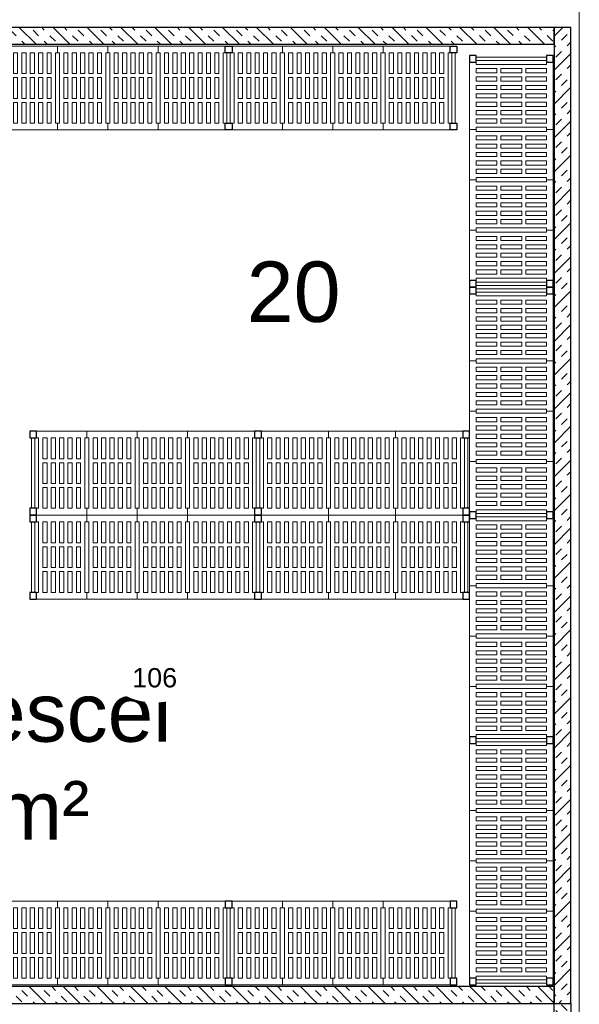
# Model space of a CAD drawing. Header units: millimetres. Extents: x 251300 to 581040, y -9130 to 111283.
# Tile 34 of 57: x 283960 to 287295, y 45414 to 51283. Entities that reach past the tile are written whole.
import ezdxf
from ezdxf.enums import TextEntityAlignment as Align

# ---------------------------------------------------------------- set-up
doc = ezdxf.new("R2010")
doc.units = ezdxf.units.MM
doc.set_wipeout_variables(frame=1)
for name, color, linetype, lineweight in [('APPARAAT1', 2, 'Continuous', 25), ('APPARAAT2', 1, 'Continuous', 20), ('APPARAAT5', 7, 'Continuous', 5), ('POSITIENUMMER', 141, 'Continuous', 20), ('TEKST PS', 10, 'Continuous', 9), ('X-L22_C_binnenwand', 7, 'Continuous', 13), ('X-T22_C_ruimtelabel', 7, 'Continuous', 5)]:
    doc.layers.add(name, color=color, linetype=linetype, lineweight=lineweight)
doc.styles.add('PS', font='arial.ttf')
doc.styles.get("Standard").update_dxf_attribs({"font": 'arial.ttf'})
pattern_1 = [(45, (1230.27, 0), (-101.028, 101.028), []), (45, (1196.59, 33.68), (-101.028, 101.028), [47.625, -47.625]), (45, (1162.91, 67.35), (-101.028, 101.028), [47.625, -47.625])]

# ---------------------------------------------------------------- blocks, each defined once
blk = doc.blocks.new('*U65')
at = {"layer": 'APPARAAT5'}
h = blk.add_hatch(dxfattribs=at)
h.set_pattern_fill('INSUL', color=256, scale=15, angle=45)
h.set_pattern_definition([(45, (3352.09, 0), (-101.028, 101.028), []), (45, (3318.42, 33.68), (-101.028, 101.028), [47.625, -47.625]), (45, (3284.74, 67.35), (-101.028, 101.028), [47.625, -47.625])])
h.paths.add_polyline_path([(3552.1, 0), (0, 0), (0, 100), (3552.1, 100)])
at = {"layer": 'APPARAAT1'}
blk.add_lwpolyline([(3552.1, 0), (0, 0), (0, 100), (3552.1, 100)], close=True, dxfattribs=at)
blk = doc.blocks.new('legbord 500-400')
at = {"layer": 'APPARAAT2'}
for p, q in [((400, 500), (0, 500)), ((0, 500), (0, 460)), ((400, 460), (400, 500)), ((12.5, 460), (0, 460)), ((12.5, 250), (12.5, 460)), ((387.5, 250), (387.5, 460)), ((400, 460), (387.5, 460)), ((12.5, 250), (12.5, 40)), ((387.5, 250), (387.5, 40)), ((0, 40), (12.5, 40)), ((0, 40), (0, 0)), ((0, 0), (400, 0)), ((387.5, 40), (400, 40)), ((400, 0), (400, 40))]:
    blk.add_line(p, q, dxfattribs=at)
at = {"layer": 'APPARAAT5'}
for p, q in [((37.5, 336), (37.5, 460)), ((62.5, 460), (37.5, 460)), ((62.5, 336), (62.5, 460)), ((87.5, 336), (87.5, 460)), ((112.5, 460), (87.5, 460)), ((112.5, 336), (112.5, 460)), ((137.5, 336), (137.5, 460)), ((162.5, 460), (137.5, 460)), ((162.5, 336), (162.5, 460)), ((187.5, 336), (187.5, 460)), ((212.5, 460), (187.5, 460)), ((212.5, 336), (212.5, 460)), ((237.5, 336), (237.5, 460)), ((262.5, 460), (237.5, 460)), ((262.5, 336), (262.5, 460)), ((287.5, 336), (287.5, 460)), ((312.5, 460), (287.5, 460)), ((312.5, 336), (312.5, 460)), ((337.5, 336), (337.5, 460)), ((362.5, 460), (337.5, 460)), ((362.5, 336), (362.5, 460)), ((37.5, 336), (62.5, 336)), ((37.5, 312), (62.5, 312)), ((37.5, 250), (37.5, 312)), ((62.5, 250), (62.5, 312)), ((87.5, 336), (112.5, 336)), ((87.5, 312), (112.5, 312)), ((87.5, 250), (87.5, 312)), ((112.5, 250), (112.5, 312)), ((137.5, 336), (162.5, 336)), ((137.5, 312), (162.5, 312)), ((137.5, 250), (137.5, 312)), ((162.5, 250), (162.5, 312)), ((187.5, 336), (212.5, 336)), ((187.5, 312), (212.5, 312)), ((187.5, 250), (187.5, 312)), ((212.5, 250), (212.5, 312)), ((237.5, 336), (262.5, 336)), ((237.5, 312), (262.5, 312)), ((237.5, 250), (237.5, 312)), ((262.5, 250), (262.5, 312)), ((287.5, 336), (312.5, 336)), ((287.5, 312), (312.5, 312)), ((287.5, 250), (287.5, 312)), ((312.5, 250), (312.5, 312)), ((337.5, 336), (362.5, 336)), ((337.5, 312), (362.5, 312)), ((337.5, 250), (337.5, 312)), ((362.5, 250), (362.5, 312)), ((37.5, 250), (37.5, 188)), ((62.5, 250), (62.5, 188)), ((87.5, 250), (87.5, 188)), ((112.5, 250), (112.5, 188)), ((137.5, 250), (137.5, 188)), ((162.5, 250), (162.5, 188)), ((187.5, 250), (187.5, 188)), ((212.5, 250), (212.5, 188)), ((237.5, 250), (237.5, 188)), ((262.5, 250), (262.5, 188)), ((287.5, 250), (287.5, 188)), ((312.5, 250), (312.5, 188)), ((337.5, 250), (337.5, 188)), ((362.5, 250), (362.5, 188)), ((37.5, 188), (62.5, 188)), ((87.5, 188), (112.5, 188)), ((137.5, 188), (162.5, 188)), ((187.5, 188), (212.5, 188)), ((237.5, 188), (262.5, 188)), ((287.5, 188), (312.5, 188)), ((337.5, 188), (362.5, 188)), ((37.5, 164), (37.5, 40)), ((37.5, 164), (62.5, 164)), ((62.5, 164), (62.5, 40)), ((87.5, 164), (87.5, 40)), ((87.5, 164), (112.5, 164)), ((112.5, 164), (112.5, 40)), ((137.5, 164), (137.5, 40)), ((137.5, 164), (162.5, 164)), ((162.5, 164), (162.5, 40)), ((187.5, 164), (212.5, 164)), ((187.5, 164), (187.5, 40)), ((212.5, 164), (212.5, 40)), ((237.5, 164), (237.5, 40)), ((237.5, 164), (262.5, 164)), ((262.5, 164), (262.5, 40)), ((287.5, 164), (287.5, 40)), ((287.5, 164), (312.5, 164)), ((312.5, 164), (312.5, 40)), ((337.5, 164), (337.5, 40)), ((337.5, 164), (362.5, 164)), ((362.5, 164), (362.5, 40)), ((37.5, 40), (62.5, 40)), ((87.5, 40), (112.5, 40)), ((137.5, 40), (162.5, 40)), ((187.5, 40), (212.5, 40)), ((237.5, 40), (262.5, 40)), ((287.5, 40), (312.5, 40)), ((337.5, 40), (362.5, 40))]:
    blk.add_line(p, q, dxfattribs=at)
blk = doc.blocks.new('legbord 500-300')
at = {"layer": 'APPARAAT2'}
for p, q in [((300, 500), (0, 500)), ((0, 500), (0, 460)), ((300, 460), (300, 500)), ((12.5, 460), (0, 460)), ((12.5, 250), (12.5, 460)), ((287.5, 250), (287.5, 460)), ((300, 460), (287.5, 460)), ((12.5, 250), (12.5, 40)), ((287.5, 250), (287.5, 40)), ((0, 40), (12.5, 40)), ((0, 40), (0, 0)), ((0, 0), (300, 0)), ((287.5, 40), (300, 40)), ((300, 0), (300, 40))]:
    blk.add_line(p, q, dxfattribs=at)
at = {"layer": 'APPARAAT5'}
for p, q in [((37.5, 336), (37.5, 460)), ((62.5, 460), (37.5, 460)), ((62.5, 336), (62.5, 460)), ((87.5, 336), (87.5, 460)), ((112.5, 460), (87.5, 460)), ((112.5, 336), (112.5, 460)), ((137.5, 336), (137.5, 460)), ((162.5, 460), (137.5, 460)), ((162.5, 336), (162.5, 460)), ((187.5, 336), (187.5, 460)), ((212.5, 460), (187.5, 460)), ((212.5, 336), (212.5, 460)), ((237.5, 336), (237.5, 460)), ((262.5, 460), (237.5, 460)), ((262.5, 336), (262.5, 460)), ((37.5, 336), (62.5, 336)), ((37.5, 312), (62.5, 312)), ((37.5, 250), (37.5, 312)), ((62.5, 250), (62.5, 312)), ((87.5, 336), (112.5, 336)), ((87.5, 312), (112.5, 312)), ((87.5, 250), (87.5, 312)), ((112.5, 250), (112.5, 312)), ((137.5, 336), (162.5, 336)), ((137.5, 312), (162.5, 312)), ((137.5, 250), (137.5, 312)), ((162.5, 250), (162.5, 312)), ((187.5, 336), (212.5, 336)), ((187.5, 312), (212.5, 312)), ((187.5, 250), (187.5, 312)), ((212.5, 250), (212.5, 312)), ((237.5, 336), (262.5, 336)), ((237.5, 312), (262.5, 312)), ((237.5, 250), (237.5, 312)), ((262.5, 250), (262.5, 312)), ((37.5, 250), (37.5, 188)), ((62.5, 250), (62.5, 188)), ((87.5, 250), (87.5, 188)), ((112.5, 250), (112.5, 188)), ((137.5, 250), (137.5, 188)), ((162.5, 250), (162.5, 188)), ((187.5, 250), (187.5, 188)), ((212.5, 250), (212.5, 188)), ((237.5, 250), (237.5, 188)), ((262.5, 250), (262.5, 188)), ((37.5, 188), (62.5, 188)), ((87.5, 188), (112.5, 188)), ((137.5, 188), (162.5, 188)), ((187.5, 188), (212.5, 188)), ((237.5, 188), (262.5, 188)), ((37.5, 164), (37.5, 40)), ((37.5, 164), (62.5, 164)), ((62.5, 164), (62.5, 40)), ((87.5, 164), (87.5, 40)), ((87.5, 164), (112.5, 164)), ((112.5, 164), (112.5, 40)), ((137.5, 164), (137.5, 40)), ((137.5, 164), (162.5, 164)), ((162.5, 164), (162.5, 40)), ((187.5, 164), (187.5, 40)), ((187.5, 164), (212.5, 164)), ((212.5, 164), (212.5, 40)), ((237.5, 164), (237.5, 40)), ((237.5, 164), (262.5, 164)), ((262.5, 164), (262.5, 40)), ((37.5, 40), (62.5, 40)), ((87.5, 40), (112.5, 40)), ((137.5, 40), (162.5, 40)), ((187.5, 40), (212.5, 40)), ((237.5, 40), (262.5, 40))]:
    blk.add_line(p, q, dxfattribs=at)
blk = doc.blocks.new('staander 500')
at = {"layer": 'APPARAAT1'}
for points in [[(0, 460), (40, 460), (40, 500), (0, 500)], [(0, 0), (40, 0), (40, 40), (0, 40)]]:
    blk.add_lwpolyline(points, close=True, dxfattribs=at)
at = {"layer": 'APPARAAT2'}
for p, q in [((10, 460), (10, 40)), ((30, 460), (30, 40))]:
    blk.add_line(p, q, dxfattribs=at)
blk = doc.blocks.new('*U48')
for name, p in [('staander 500', (0, -500)), ('legbord 500-400', (40, -500)), ('legbord 500-300', (440, -500)), ('legbord 500-300', (740, -500)), ('legbord 500-400', (1040, -500)), ('staander 500', (1440, -500))]:
    blk.add_blockref(name, p)
blk = doc.blocks.new('*U38')
for name, p in [('staander 500', (0, -500)), ('legbord 500-300', (40, -500)), ('legbord 500-300', (340, -500)), ('legbord 500-300', (640, -500)), ('legbord 500-400', (940, -500)), ('staander 500', (1340, -500))]:
    blk.add_blockref(name, p)
blk = doc.blocks.new('*U37')
for name, p in [('staander 500', (0, -500)), ('legbord 500-400', (40, -500)), ('legbord 500-400', (440, -500)), ('legbord 500-400', (840, -500)), ('staander 500', (1240, -500))]:
    blk.add_blockref(name, p)
blk = doc.blocks.new('POSITIENUMMER')
at = {"layer": 'POSITIENUMMER', "style": 'PS', "flags": 1}
for tag, p in [('MERK-TYPE', (-1.22, -6.81)), ('AFMETINGEN', (-1.22, -10.86)), ('OMSCHRIJVING', (-1.22, -14.79)), ('OPMERKINGEN', (-1.22, -18.98))]:
    blk.add_attdef(tag, p, '', height=2.8, dxfattribs=at)
blk.add_wipeout([(-5.03, 0), (-5.03, 0.11), (-5.02, 0.2), (-5, 0.34), (-4.97, 0.48), (-4.93, 0.6), (-4.86, 0.76), (-4.78, 0.92), (-4.69, 1.07), (-4.6, 1.2), (-4.54, 1.27), (-4.48, 1.34), (-4.43, 1.4), (-4.35, 1.49), (-4.26, 1.57), (-4.18, 1.64), (-4.07, 1.73), (-3.91, 1.86), (-3.77, 1.95), (-3.62, 2.05), (-3.49, 2.12), (-3.31, 2.22), (-3.18, 2.29), (-3.02, 2.36), (-2.86, 2.43), (-2.72, 2.48), (-2.53, 2.55), (-2.36, 2.61), (-2.17, 2.66), (-2, 2.71), (-1.73, 2.77), (-1.53, 2.81), (-1.37, 2.84), (-1.13, 2.88), (-0.93, 2.9), (-0.73, 2.92), (-0.52, 2.93), (-0.28, 2.95), (-0.09, 2.95), (0.17, 2.95), (0.35, 2.94), (0.58, 2.93), (0.78, 2.91), (1, 2.89), (1.15, 2.87), (1.32, 2.85), (1.47, 2.82), (1.68, 2.78), (1.88, 2.74), (2.01, 2.7), (2.16, 2.67), (2.37, 2.6), (2.54, 2.55), (2.65, 2.51), (2.78, 2.46), (2.91, 2.41), (3.05, 2.34), (3.21, 2.27), (3.32, 2.22), (3.46, 2.14), (3.61, 2.06), (3.73, 1.98), (3.85, 1.9), (4, 1.79), (4.11, 1.7), (4.21, 1.62), (4.33, 1.5), (4.43, 1.4), (4.53, 1.29), (4.62, 1.17), (4.69, 1.06), (4.77, 0.94), (4.83, 0.83), (4.89, 0.7), (4.93, 0.6), (4.97, 0.47), (4.99, 0.38), (5.02, 0.23), (5.03, 0.13), (5.03, 0.07), (5.03, 0.04), (5.03, -0.07), (5.02, -0.18), (5.02, -0.17), (5.01, -0.3), (4.96, -0.48), (4.92, -0.62), (4.88, -0.73), (4.79, -0.9), (4.74, -0.99), (4.69, -1.08), (4.62, -1.17), (4.52, -1.29), (4.44, -1.39), (4.37, -1.46), (4.28, -1.55), (4.2, -1.63), (4.05, -1.75), (3.95, -1.83), (3.83, -1.91), (3.65, -2.03), (3.52, -2.11), (3.37, -2.19), (3.23, -2.26), (3.12, -2.32), (2.93, -2.4), (2.81, -2.45), (2.67, -2.5), (2.5, -2.56), (2.26, -2.63), (2.12, -2.68), (1.9, -2.73), (1.71, -2.78), (1.55, -2.81), (1.41, -2.83), (1.28, -2.85), (1.11, -2.88), (0.84, -2.91), (0.68, -2.92), (0.46, -2.94), (0.29, -2.95), (0.1, -2.95), (-0.12, -2.95), (-0.33, -2.94), (-0.56, -2.93), (-0.83, -2.91), (-1.09, -2.88), (-1.3, -2.85), (-1.58, -2.8), (-1.83, -2.75), (-2.05, -2.69), (-2.13, -2.67), (-2.15, -2.67), (-2.41, -2.59), (-2.61, -2.52), (-2.79, -2.45), (-2.94, -2.39), (-3.08, -2.33), (-3.25, -2.25), (-3.37, -2.19), (-3.5, -2.12), (-3.64, -2.04), (-3.76, -1.96), (-3.89, -1.87), (-3.97, -1.81), (-4.08, -1.73), (-4.15, -1.67), (-4.32, -1.51), (-4.48, -1.35), (-4.55, -1.26), (-4.64, -1.14), (-4.73, -1), (-4.79, -0.9), (-4.86, -0.77), (-4.91, -0.65), (-4.94, -0.55), (-4.97, -0.44), (-5.01, -0.28), (-5.02, -0.19), (-5.03, -0.07)]).dxf.layer = 'POSITIENUMMER'
at = {"layer": 'POSITIENUMMER'}
blk.add_attdef('POS', text='', height=2.3, dxfattribs=at).set_placement((0, 0), align=Align.MIDDLE)
blk = doc.blocks.new('*U181')
at = {"layer": 'APPARAAT5'}
h = blk.add_hatch(dxfattribs=at)
h.set_pattern_fill('INSUL', color=256, scale=15, angle=45)
h.set_pattern_definition(pattern_1)
h.paths.add_polyline_path([(4750, 0), (0, 0), (0, 100.6), (4750, 100.6)])
at = {"layer": 'APPARAAT1'}
blk.add_lwpolyline([(4750, 0), (0, 0), (0, 100.6), (4750, 100.6)], close=True, dxfattribs=at)
blk = doc.blocks.new('*U184')
at = {"layer": 'APPARAAT5'}
h = blk.add_hatch(dxfattribs=at)
h.set_pattern_fill('INSUL', color=256, scale=15, angle=45)
h.set_pattern_definition(pattern_1)
h.paths.add_polyline_path([(4750, 0), (0, 0), (0, 100), (4750, 100)])
at = {"layer": 'APPARAAT1'}
blk.add_lwpolyline([(4750, 0), (0, 0), (0, 100), (4750, 100)], close=True, dxfattribs=at)
blk = doc.blocks.new('*U185')
at = {"layer": 'APPARAAT5'}
h = blk.add_hatch(dxfattribs=at)
h.set_pattern_fill('INSUL', color=256, scale=15, angle=45)
h.set_pattern_definition([(45, (5617.14, 0), (-101.028, 101.028), []), (45, (5583.46, 33.68), (-101.028, 101.028), [47.625, -47.625]), (45, (5549.79, 67.35), (-101.028, 101.028), [47.625, -47.625])])
h.paths.add_polyline_path([(5817.1, 0), (0, 0), (0, 100), (5817.1, 100)])
at = {"layer": 'APPARAAT1'}
blk.add_lwpolyline([(5817.1, 0), (0, 0), (0, 100), (5817.1, 100)], close=True, dxfattribs=at)

msp = doc.modelspace()

# ---------------------------------------------------------------- linework, layer by layer
at = {"layer": 'X-L22_C_binnenwand'}
for p, q in [((287293.9, 46393.8), (287294.9, 51533.8)), ((287294.9, 40155.8), (287293.9, 46393.8))]:
    msp.add_line(p, q, dxfattribs=at)

# ---------------------------------------------------------------- block references
at = {"xscale": -1, "rotation": 180}
for p in [(283844.9, 50626.1), (285184.9, 50626.1)]:
    msp.add_blockref('*U38', p, dxfattribs=at)
at = {"rotation": 90}
for name, p in [('*U38', (286639.9, 49689)), ('*U38', (286639.9, 48309)), ('*U38', (286639.9, 46969)), ('*U48', (286639.9, 45529))]:
    msp.add_blockref(name, p, dxfattribs=at)
for name, p in [('*U38', (284019.9, 48830.2)), ('*U37', (285359.9, 48830.2)), ('*U38', (284019.9, 48329)), ('*U37', (285359.9, 48329)), ('*U38', (283844.9, 46029)), ('*U38', (285184.9, 46029))]:
    msp.add_blockref(name, p)
at = {"layer": 'APPARAAT5', "xscale": -1}
for name, p in [('*U184', (287144.9, 51136.1)), ('*U181', (287144.9, 45418.4))]:
    msp.add_blockref(name, p, dxfattribs=at)
at = {"layer": 'APPARAAT5', "xscale": -1, "rotation": 90}
msp.add_blockref('*U185', (287244.9, 51236.1), dxfattribs=at)
at = {"layer": 'APPARAAT5', "rotation": 270}
msp.add_blockref('*U65', (287144.9, 45419), dxfattribs=at)

# ---------------------------------------------------------------- texts
at = {"layer": 'TEKST PS', "insert": (283125.5, 47328.8), "char_height": 350, "width": 2546.168, "attachment_point": 1, "style": 'PS'}
msp.add_mtext('Vriescel \\P27 m²', dxfattribs=at)
at = {"layer": 'X-T22_C_ruimtelabel'}
msp.add_text('20', height=360, dxfattribs=at).set_placement((285592.2, 49661.2), align=Align.MIDDLE_CENTER)

# ---------------------------------------------------------------- next in the draw order: block references
at = {"xscale": 50, "yscale": 50, "zscale": 50}
msp.add_blockref('POSITIENUMMER', (284763.8, 47360.4), dxfattribs=at).add_auto_attribs({'POS': '106'})

doc.saveas('drawing.dxf')
